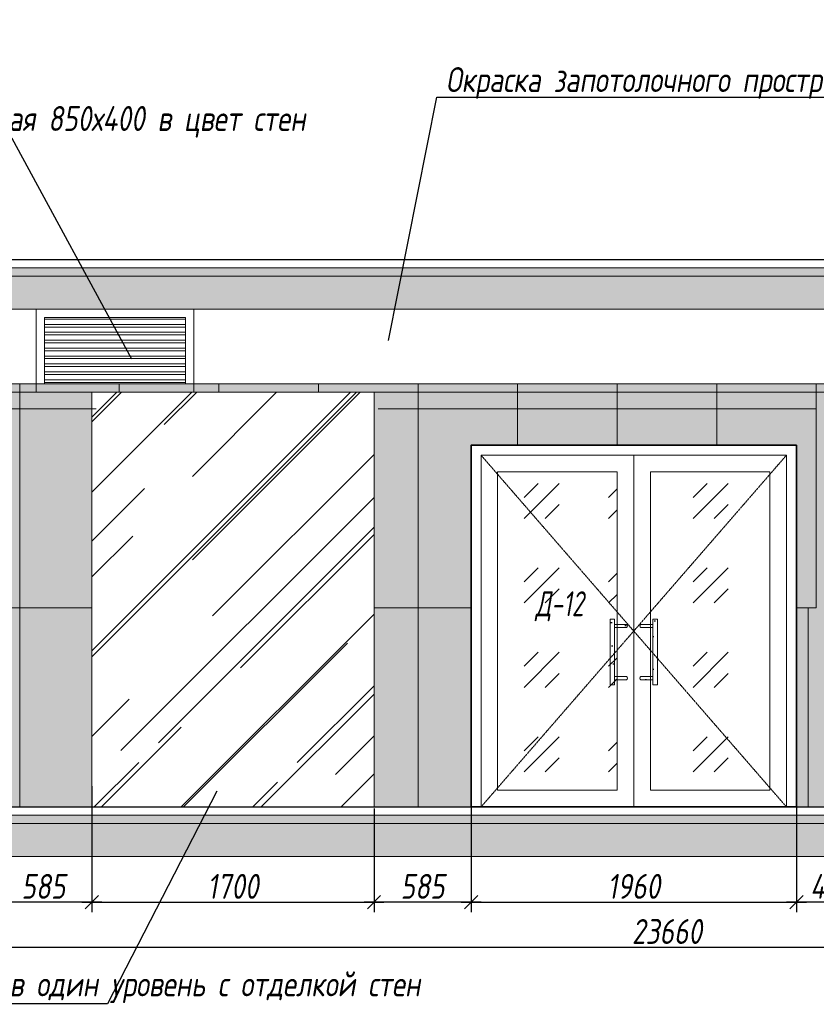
# Model space of a CAD drawing. Header units: millimetres. Extents: x -542966 to 178656, y -69521 to 267189.
# Tile 6 of 256: x -444946 to -440146, y 224558 to 230494. Entities that reach past the tile are written whole.
import ezdxf
from ezdxf import colors
from ezdxf.entities.mleader import LeaderData, LeaderLine
from ezdxf.math import Vec2, Vec3

# ---------------------------------------------------------------- set-up
doc = ezdxf.new("R2010")
doc.units = ezdxf.units.MM
doc.linetypes.add('( Hidden )', pattern=[0.375, 0.25, -0.125])
doc.linetypes.add('DASHDOT', pattern=[25.4, 12.7, -6.35, 0, -6.35])
doc.layers.get('Defpoints').update_dxf_attribs({"color": 31})
for name, color, linetype, lineweight in [('A-DETL-GENF', 7, 'Continuous', 5), ('dim_razv', 93, 'DASHDOT', 9), ('meb', 26, 'Continuous', 15), ('Двери', 7, 'Continuous', 5), ('Отделка стен', 253, 'Continuous', 0), ('пот', 183, 'Continuous', 9)]:
    doc.layers.add(name, color=color, linetype=linetype, lineweight=lineweight)
doc.styles.add('fl_iso paper', font='isocpeur.ttf', dxfattribs={"width": 0.8, "oblique": 10})
doc.styles.add('In tre', font='isocpeur.ttf', dxfattribs={"width": 0.8, "oblique": 10})
doc.dimstyles.new('In tre 1_50', dxfattribs={"dimtxt": 150, "dimasz": 80, "dimexe": 60, "dimexo": 10, "dimgap": 20, "dimtad": 1, "dimdec": 0, "dimrnd": 5, "dimzin": 0, "dimdsep": 46, "dimtxsty": 'fl_iso paper', "dimblk": 'OBLIQUE', "dimcen": 0, "dimdle": 60, "dimadec": 0, "dimazin": 0, "dimtfac": 1, "dimtdec": 0, "dimtofl": 0, "dimtmove": 1, "dimatfit": 1, "dimfxl": 40, "dimtolj": 1, "dimtzin": 0, "dimarcsym": 1})
pattern_1 = [(352.5, (-706717.49, 475196.49), (100.426047, 107.214405), [0, -115.824, 0, -129.54, 0, -123.825]), (322.5, (-706717.49, 475196.49), (247.41986, 56.70328), [0, -62.484, 0, -104.394, 0, -40.005]), (282.5, (-706783.76, 475262.76), (168.099694, -167.489948), [0, -38.1, 0, -137.16, 0, -179.07]), (272.5, (-706783.76, 475262.76), (209.26523, -114.68433), [0, -19.05, 0, -89.916, 0, -102.87])]

# ---------------------------------------------------------------- blocks, each defined once
blk = doc.blocks.new('_Oblique')
at = {"color": 0, "linetype": 'ByBlock', "lineweight": -2}
blk.add_line((-0.5, -0.5), (0.5, 0.5), dxfattribs=at)
blk = doc.blocks.new('*D12418')
at = {"layer": 'Defpoints', "color": 0, "linetype": 'ByBlock', "transparency": 16777216}
for p in [(-442225.6, 225748), (-440265.6, 225748), (-440265.6, 225173.8)]:
    blk.add_point(p, dxfattribs=at)
at = {"layer": 'dim_razv', "color": 0, "linetype": 'ByBlock', "lineweight": -2, "transparency": 16777216}
for p, q in [((-442225.6, 225738), (-442225.6, 225113.8)), ((-440265.6, 225738), (-440265.6, 225113.8)), ((-442285.6, 225173.8), (-440205.6, 225173.8))]:
    blk.add_line(p, q, dxfattribs=at)
at = {"layer": 'dim_razv', "color": 0, "linetype": 'ByBlock', "lineweight": -2, "transparency": 16777216, "xscale": 80, "yscale": 80, "zscale": 80, "rotation": 180}
blk.add_blockref('_Oblique', (-442225.6, 225173.8), dxfattribs=at)
at = {"layer": 'dim_razv', "color": 0, "linetype": 'ByBlock', "lineweight": -2, "transparency": 16777216, "xscale": 80, "yscale": 80, "zscale": 80}
blk.add_blockref('_Oblique', (-440265.6, 225173.8), dxfattribs=at)
at = {"layer": 'dim_razv', "color": 0, "linetype": 'ByBlock', "transparency": 16777216, "insert": (-441245.6, 225268.8), "char_height": 150, "attachment_point": 5, "style": 'fl_iso paper'}
blk.add_mtext('\\A1;1960', dxfattribs=at)
blk = doc.blocks.new('*D12426')
at = {"layer": 'Defpoints', "color": 0, "linetype": 'ByBlock', "transparency": 16777216}
for p in [(-440265.6, 226109.7), (-439845.6, 226076.7), (-440265.6, 225173.8)]:
    blk.add_point(p, dxfattribs=at)
at = {"layer": 'dim_razv', "color": 0, "linetype": 'ByBlock', "lineweight": -2, "transparency": 16777216}
for p, q in [((-440265.6, 226099.7), (-440265.6, 225113.8)), ((-439845.6, 226066.7), (-439845.6, 225113.8)), ((-439785.6, 225173.8), (-440325.6, 225173.8))]:
    blk.add_line(p, q, dxfattribs=at)
at = {"layer": 'dim_razv', "color": 0, "linetype": 'ByBlock', "lineweight": -2, "transparency": 16777216, "xscale": 80, "yscale": 80, "zscale": 80, "rotation": 180}
blk.add_blockref('_Oblique', (-440265.6, 225173.8), dxfattribs=at)
at = {"layer": 'dim_razv', "color": 0, "linetype": 'ByBlock', "lineweight": -2, "transparency": 16777216, "xscale": 80, "yscale": 80, "zscale": 80}
blk.add_blockref('_Oblique', (-439845.6, 225173.8), dxfattribs=at)
at = {"layer": 'dim_razv', "color": 0, "linetype": 'ByBlock', "transparency": 16777216, "insert": (-440055.6, 225268.8), "char_height": 150, "attachment_point": 5, "style": 'fl_iso paper'}
blk.add_mtext('\\A1;420', dxfattribs=at)
blk = doc.blocks.new('*D12427')
at = {"layer": 'Defpoints', "color": 0, "linetype": 'ByBlock', "transparency": 16777216}
for p in [(-445095.6, 226086.3), (-444510.7, 225882), (-445095.6, 225173.8)]:
    blk.add_point(p, dxfattribs=at)
at = {"layer": 'dim_razv', "color": 0, "linetype": 'ByBlock', "lineweight": -2, "transparency": 16777216}
for p, q in [((-445095.6, 226076.3), (-445095.6, 225113.8)), ((-444510.7, 225872), (-444510.7, 225113.8)), ((-444450.7, 225173.8), (-445155.6, 225173.8))]:
    blk.add_line(p, q, dxfattribs=at)
at = {"layer": 'dim_razv', "color": 0, "linetype": 'ByBlock', "lineweight": -2, "transparency": 16777216, "xscale": 80, "yscale": 80, "zscale": 80, "rotation": 180}
blk.add_blockref('_Oblique', (-445095.6, 225173.8), dxfattribs=at)
at = {"layer": 'dim_razv', "color": 0, "linetype": 'ByBlock', "lineweight": -2, "transparency": 16777216, "xscale": 80, "yscale": 80, "zscale": 80}
blk.add_blockref('_Oblique', (-444510.7, 225173.8), dxfattribs=at)
at = {"layer": 'dim_razv', "color": 0, "linetype": 'ByBlock', "transparency": 16777216, "insert": (-444803.2, 225268.8), "char_height": 150, "attachment_point": 5, "style": 'fl_iso paper'}
blk.add_mtext('\\A1;585', dxfattribs=at)
blk = doc.blocks.new('*U12277')
at = {"layer": 'A-DETL-GENF'}
h = blk.add_hatch(dxfattribs=at)
h.set_pattern_fill('ANSI35', color=256, scale=10, style=0)
h.set_pattern_definition([(45, (62920.45, 5e-10), (-44.90128, 44.90128), []), (45, (62965.35, 5e-10), (-44.90128, 44.90128), [79.375, -15.875, 0, -15.875])])
h.paths.add_polyline_path([(0, -100), (63340.9, -100), (63340.9, -50), (0, -50)])
h = blk.add_hatch(dxfattribs=at)
h.set_pattern_fill('ANSI35', color=256, scale=20, style=0)
h.set_pattern_definition([(45, (62920.45, 5e-10), (-89.80256, 89.80256), []), (45, (63010.25, 5e-10), (-89.80256, 89.80256), [158.75, -31.75, 0, -31.75])])
h.paths.add_polyline_path([(0, -300), (63340.9, -300), (63340.9, -100), (0, -100)])
at = {"lineweight": 13}
blk.add_lwpolyline([(0, -50), (63340.9, -50), (63340.9, 0), (0, 0)], close=True, dxfattribs=at)
at = {"lineweight": 30}
blk.add_lwpolyline([(0, 0), (63340.9, 0)], dxfattribs=at)
at = {"layer": 'A-DETL-GENF'}
for points in [[(0, -100), (63340.9, -100), (63340.9, -50), (0, -50)], [(0, -300), (63340.9, -300), (63340.9, -100), (0, -100)]]:
    blk.add_lwpolyline(points, close=True, dxfattribs=at)
blk = doc.blocks.new('*U12278')
at = {"layer": 'dim_razv', "true_color": 0xffffff, "transparency": 33554559}
h = blk.add_hatch(color=7, dxfattribs=at)
h.dxf.hatch_style = 1
h.paths.add_polyline_path([(0, 0), (62500, 0), (62500, 50), (0, 50)])
at = {"lineweight": 20, "transparency": 33554559}
blk.add_lwpolyline([(0, 0), (62500, 0), (62500, 50), (0, 50)], close=True, dxfattribs=at)
blk = doc.blocks.new('*D12435')
at = {"layer": 'Defpoints', "color": 0, "linetype": 'ByBlock', "transparency": 16777216}
for p in [(-444510.7, 225748), (-442810.7, 225748), (-442810.7, 225173.8)]:
    blk.add_point(p, dxfattribs=at)
at = {"layer": 'dim_razv', "color": 0, "linetype": 'ByBlock', "lineweight": -2, "transparency": 16777216}
for p, q in [((-444510.7, 225738), (-444510.7, 225113.8)), ((-442810.7, 225738), (-442810.7, 225113.8)), ((-444570.7, 225173.8), (-442750.7, 225173.8))]:
    blk.add_line(p, q, dxfattribs=at)
at = {"layer": 'dim_razv', "color": 0, "linetype": 'ByBlock', "lineweight": -2, "transparency": 16777216, "xscale": 80, "yscale": 80, "zscale": 80, "rotation": 180}
blk.add_blockref('_Oblique', (-444510.7, 225173.8), dxfattribs=at)
at = {"layer": 'dim_razv', "color": 0, "linetype": 'ByBlock', "lineweight": -2, "transparency": 16777216, "xscale": 80, "yscale": 80, "zscale": 80}
blk.add_blockref('_Oblique', (-442810.7, 225173.8), dxfattribs=at)
at = {"layer": 'dim_razv', "color": 0, "linetype": 'ByBlock', "transparency": 16777216, "insert": (-443660.7, 225268.8), "char_height": 150, "attachment_point": 5, "style": 'fl_iso paper'}
blk.add_mtext('\\A1;1700', dxfattribs=at)
blk = doc.blocks.new('*D12313')
at = {"layer": 'Defpoints', "color": 0, "linetype": 'ByBlock', "transparency": 16777216}
for p in [(-442225.6, 225983.5), (-442810.7, 225748), (-442810.7, 225173.8)]:
    blk.add_point(p, dxfattribs=at)
at = {"layer": 'dim_razv', "color": 0, "linetype": 'ByBlock', "lineweight": -2, "transparency": 16777216}
for p, q in [((-442225.6, 225973.5), (-442225.6, 225113.8)), ((-442810.7, 225738), (-442810.7, 225113.8)), ((-442165.6, 225173.8), (-442870.7, 225173.8))]:
    blk.add_line(p, q, dxfattribs=at)
at = {"layer": 'dim_razv', "color": 0, "linetype": 'ByBlock', "lineweight": -2, "transparency": 16777216, "xscale": 80, "yscale": 80, "zscale": 80, "rotation": 180}
blk.add_blockref('_Oblique', (-442810.7, 225173.8), dxfattribs=at)
at = {"layer": 'dim_razv', "color": 0, "linetype": 'ByBlock', "lineweight": -2, "transparency": 16777216, "xscale": 80, "yscale": 80, "zscale": 80}
blk.add_blockref('_Oblique', (-442225.6, 225173.8), dxfattribs=at)
at = {"layer": 'dim_razv', "color": 0, "linetype": 'ByBlock', "transparency": 16777216, "insert": (-442518.2, 225268.8), "char_height": 150, "attachment_point": 5, "style": 'fl_iso paper'}
blk.add_mtext('\\A1;585', dxfattribs=at)
blk = doc.blocks.new('*D12283')
at = {"layer": 'Defpoints', "color": 0, "linetype": 'ByBlock', "transparency": 16777216}
for p in [(-452875.6, 225448), (-429215.6, 225339.9), (-429215.6, 224901.8)]:
    blk.add_point(p, dxfattribs=at)
at = {"layer": 'dim_razv', "color": 0, "linetype": 'ByBlock', "lineweight": -2, "transparency": 16777216}
for p, q in [((-452875.6, 225438), (-452875.6, 224841.8)), ((-429215.6, 225329.9), (-429215.6, 224841.8)), ((-452935.6, 224901.8), (-429155.6, 224901.8))]:
    blk.add_line(p, q, dxfattribs=at)
at = {"layer": 'dim_razv', "color": 0, "linetype": 'ByBlock', "lineweight": -2, "transparency": 16777216, "xscale": 80, "yscale": 80, "zscale": 80, "rotation": 180}
blk.add_blockref('_Oblique', (-452875.6, 224901.8), dxfattribs=at)
at = {"layer": 'dim_razv', "color": 0, "linetype": 'ByBlock', "lineweight": -2, "transparency": 16777216, "xscale": 80, "yscale": 80, "zscale": 80}
blk.add_blockref('_Oblique', (-429215.6, 224901.8), dxfattribs=at)
at = {"layer": 'dim_razv', "color": 0, "linetype": 'ByBlock', "transparency": 16777216, "insert": (-441045.6, 224996.8), "char_height": 150, "attachment_point": 5, "style": 'fl_iso paper'}
blk.add_mtext('\\A1;23660', dxfattribs=at)

msp = doc.modelspace()

# ---------------------------------------------------------------- hatches: boundary and pattern name
at = {"true_color": 0x5294a7}
h = msp.add_hatch(dxfattribs=at)
h.set_pattern_fill('AR-RROOF', color=135, scale=20, angle=45, style=0)
h.set_pattern_definition([(45, (-606556.73, 230540.9), (431.0523, 1149.4728), [7620, -1016, 2540, -508]), (45, (-606258.6, 231198.25), (-836.96, 118.5394), [1524, -167.64, 3048, -381]), (45, (-606682.45, 231025.83), (1627.2224, 2108.56414), [4064, -711.2, 2032, -508])])
h.paths.add_polyline_path([(-444510.7, 228248), (-442810.7, 228248), (-442810.7, 225748), (-444510.7, 225748)])
at = {"true_color": 0xcccccc}
h = msp.add_hatch(dxfattribs=at)
h.set_pattern_fill('AR-SAND', color=254, scale=3, angle=315)
h.set_pattern_definition(pattern_1)
h.paths.add_polyline_path([(-441360.9, 226483.1), (-441388, 226483.1), (-441388, 226879.6), (-441360.9, 226879.6)])
h = msp.add_hatch(dxfattribs=at)
h.set_pattern_fill('AR-SAND', color=254, scale=3, angle=315)
h.set_pattern_definition(pattern_1)
edge = h.paths.add_edge_path()
edge.add_line((-441288.5, 226848.6), (-441360.9, 226848.6))
edge.add_line((-441360.9, 226848.6), (-441360.9, 226829.3))
edge.add_line((-441360.9, 226829.3), (-441288.5, 226829.3))
edge.add_arc((-441293.7, 226838.9), 11, 298.44951, 421.55049)
h = msp.add_hatch(dxfattribs=at)
h.set_pattern_fill('AR-SAND', color=254, scale=3, angle=315)
h.set_pattern_definition(pattern_1)
edge = h.paths.add_edge_path()
edge.add_line((-441202.7, 226848.6), (-441130.3, 226848.6))
edge.add_line((-441130.3, 226848.6), (-441130.3, 226829.3))
edge.add_line((-441130.3, 226829.3), (-441202.7, 226829.3))
edge.add_arc((-441197.5, 226838.9), 11, 118.44951, 241.55049, ccw=False)
h = msp.add_hatch(dxfattribs=at)
h.set_pattern_fill('AR-SAND', color=254, scale=3, angle=315)
h.set_pattern_definition(pattern_1)
h.paths.add_polyline_path([(-441130.3, 226483.1), (-441103.2, 226483.1), (-441103.2, 226879.6), (-441130.3, 226879.6)])
h = msp.add_hatch(dxfattribs=at)
h.set_pattern_fill('AR-SAND', color=254, scale=3, angle=315)
h.set_pattern_definition(pattern_1)
edge = h.paths.add_edge_path()
edge.add_line((-441288.5, 226514), (-441360.9, 226514))
edge.add_line((-441360.9, 226514), (-441360.9, 226533.3))
edge.add_line((-441360.9, 226533.3), (-441288.5, 226533.3))
edge.add_arc((-441293.7, 226523.7), 11, -61.55049, 61.55049, ccw=False)
h = msp.add_hatch(dxfattribs=at)
h.set_pattern_fill('AR-SAND', color=254, scale=3, angle=315)
h.set_pattern_definition(pattern_1)
edge = h.paths.add_edge_path()
edge.add_line((-441202.7, 226514), (-441130.3, 226514))
edge.add_line((-441130.3, 226514), (-441130.3, 226533.3))
edge.add_line((-441130.3, 226533.3), (-441202.7, 226533.3))
edge.add_arc((-441197.5, 226523.7), 11, 118.44951, 241.55049)
at = {"layer": 'dim_razv', "true_color": 0xeceae4, "transparency": 33554687}
h = msp.add_hatch(dxfattribs=at)
h.set_pattern_fill('AR-SAND', color=254, scale=3, angle=315)
h.set_pattern_definition([(352.5, (122232.77, 270348.66), (100.426047, 107.214405), [0, -115.824, 0, -129.54, 0, -123.825]), (322.5, (122232.77, 270348.66), (247.419855, 56.70328), [0, -62.484, 0, -104.394, 0, -40.005]), (282.5, (122166.5, 270414.93), (168.099694, -167.489948), [0, -38.1, 0, -137.16, 0, -179.07]), (272.5, (122166.5, 270414.93), (209.265234, -114.68433), [0, -19.05, 0, -89.916, 0, -102.87])])
h.paths.add_polyline_path([(-452875.6, 225748), (-390375.6, 225748), (-390375.6, 228298), (-452875.6, 228298)])
h.paths.add_polyline_path([(-450945.6, 227948), (-449495.6, 227948), (-449495.6, 225748), (-450945.6, 225748)])
h.paths.add_polyline_path([(-447545.6, 227948), (-448245.6, 227948), (-448245.6, 225898), (-447545.6, 225898)], flags=16)
h.paths.add_polyline_path([(-447445.6, 227948), (-446445.6, 227948), (-446445.6, 225898), (-447445.6, 225898)], flags=16)
h.paths.add_polyline_path([(-446245.6, 227948), (-445095.6, 227948), (-445095.6, 225898), (-446245.6, 225898)], flags=16)
h.paths.add_polyline_path([(-444510.7, 228248), (-442810.7, 228248), (-442810.7, 225748), (-444510.7, 225748)], flags=16)
h.paths.add_polyline_path([(-442225.6, 225748), (-442225.6, 227928), (-440265.6, 227928), (-440265.6, 225748)], flags=17)
h.paths.add_polyline_path([(-439495.6, 227948), (-439845.6, 227948), (-439845.6, 225898), (-439495.6, 225898)], flags=16)
h.paths.add_polyline_path([(-439295.6, 227948), (-437695.6, 227948), (-437695.6, 225898), (-439295.6, 225898)], flags=16)
h.paths.add_polyline_path([(-437394, 227948), (-435944, 227948), (-435944, 225748), (-437394, 225748)])
h.paths.add_polyline_path([(-433695.6, 227948), (-431695.6, 227948), (-431695.6, 225898), (-433695.6, 225898)], flags=16)
h.paths.add_polyline_path([(-418120.6, 227151.9), (-417370.6, 227151.9), (-417370.6, 225801.9), (-418120.6, 225801.9)], flags=16)
h.paths.add_polyline_path([(-403350.6, 227151.9), (-402600.6, 227151.9), (-402600.6, 225801.9), (-403350.6, 225801.9)], flags=16)
h.paths.add_polyline_path([(-408125.6, 225998), (-408125.6, 226098), (-408025.6, 226098), (-408025.6, 225998)], flags=16)
edge = h.paths.add_edge_path(flags=0)
edge.add_arc((-408075.6, 226048), 28.4, 0, 360)
edge = h.paths.add_edge_path(flags=0)
edge.add_arc((-408089.1, 226048), 3.95, 0, 360)
edge = h.paths.add_edge_path(flags=0)
edge.add_arc((-408062.1, 226048), 3.95, 0, 360)
at = {"layer": 'meb', "lineweight": 13, "transparency": 33554687}
h = msp.add_hatch(dxfattribs=at)
h.set_pattern_fill('ANSI32', color=256, scale=5, angle=135)
h.set_pattern_definition([(180, (-677882.72, 231498.38), (-4e-15, -47.625), []), (180, (-677898.594, 231514.255), (-4e-15, -47.625), [])])
h.paths.add_polyline_path([(-444795.6, 228298), (-443945.6, 228298), (-443945.6, 228698), (-444795.6, 228698)])
at = {"layer": 'пот', "lineweight": 0, "true_color": 0x7e9fe7}
h = msp.add_hatch(dxfattribs=at)
h.set_pattern_fill('GOST_GLASS', color=161, scale=60)
h.set_pattern_definition([(45, (-606351.65, 230540.9), (509.1169, -5e-14), [300, -420]), (45, (-606224.37, 230540.9), (509.1169, -5e-14), [120, -600]), (45, (-606351.65, 230668.17), (509.1169, -5e-14), [120, -600])])
h.paths.add_polyline_path([(-442065.6, 227768), (-441345.6, 227768), (-441345.6, 225848), (-442065.6, 225848)])
h.paths.add_polyline_path([(-441145.6, 227768), (-440425.6, 227768), (-440425.6, 225848), (-441145.6, 225848)])

# ---------------------------------------------------------------- linework, layer by layer
at = {"lineweight": 13}
for points in [[(-444845.6, 228248), (-443895.6, 228248), (-443895.6, 228748), (-444845.6, 228748)], [(-444795.6, 228298), (-443945.6, 228298), (-443945.6, 228698), (-444795.6, 228698)], [(-444510.7, 228248), (-442810.7, 228248), (-442810.7, 225748), (-444510.7, 225748)], [(-442165.6, 225748), (-442165.6, 227868), (-440325.6, 227868), (-440325.6, 225748)], [(-442165.6, 227868), (-441245.6, 227868), (-441245.6, 225748), (-442165.6, 225748)], [(-441245.6, 227868), (-440325.6, 227868), (-440325.6, 225748), (-441245.6, 225748)], [(-442065.6, 227768), (-441345.6, 227768), (-441345.6, 225848), (-442065.6, 225848)], [(-441145.6, 227768), (-440425.6, 227768), (-440425.6, 225848), (-441145.6, 225848)], [(-441360.9, 226483.1), (-441388, 226483.1), (-441388, 226879.6), (-441360.9, 226879.6)], [(-441130.3, 226483.1), (-441103.2, 226483.1), (-441103.2, 226879.6), (-441130.3, 226879.6)]]:
    msp.add_lwpolyline(points, close=True, dxfattribs=at)
at = {"lineweight": 35}
msp.add_lwpolyline([(-442225.6, 225748), (-442225.6, 227928), (-440265.6, 227928), (-440265.6, 225748)], close=True, dxfattribs=at)
at = {"linetype": '( Hidden )', "lineweight": 13, "ltscale": 10}
for points in [[(-442165.6, 227868), (-441245.6, 226808), (-442165.6, 225748)], [(-440325.6, 227868), (-441245.6, 226808), (-440325.6, 225748)]]:
    msp.add_lwpolyline(points, dxfattribs=at)
at = {"lineweight": 13}
msp.add_lwpolyline([(-441245.6, 227868), (-441245.6, 225748)], dxfattribs=at)
for points in [[(-441288.5, 226848.6), (-441360.9, 226848.6), (-441360.9, 226829.3), (-441288.5, 226829.3, 0.595534)], [(-441202.7, 226848.6), (-441130.3, 226848.6), (-441130.3, 226829.3), (-441202.7, 226829.3, -0.595534)], [(-441288.5, 226514), (-441360.9, 226514), (-441360.9, 226533.3), (-441288.5, 226533.3, -0.595534)], [(-441202.7, 226514), (-441130.3, 226514), (-441130.3, 226533.3), (-441202.7, 226533.3, 0.595534)]]:
    msp.add_lwpolyline(points, format="xyb", close=True, dxfattribs=at)
at = {"layer": 'Отделка стен', "transparency": 33554687}
for points in [[(-445545.6, 228298), (-445545.6, 228148), (-444945.6, 228148), (-444945.6, 228298)], [(-442545.6, 228298), (-442545.6, 228148), (-441945.6, 228148), (-441945.6, 228298)], [(-441945.6, 228298), (-441945.6, 228148), (-441345.6, 228148), (-441345.6, 228298)], [(-441345.6, 228298), (-441345.6, 228148), (-440745.6, 228148), (-440745.6, 228298)], [(-440745.6, 228298), (-440745.6, 228148), (-440145.6, 228148), (-440145.6, 228298)]]:
    msp.add_lwpolyline(points, close=True, dxfattribs=at)
for points in [[(-444345.6, 228248), (-444345.6, 228298), (-444945.6, 228298), (-444945.6, 228148), (-444485.7, 228148)], [(-443745.6, 228248), (-443745.6, 228298), (-444345.6, 228298), (-444345.6, 228248)], [(-443145.6, 228248), (-443145.6, 228298), (-443745.6, 228298), (-443745.6, 228248)], [(-442785.7, 228148), (-442545.6, 228148), (-442545.6, 228298), (-443145.6, 228298), (-443145.6, 228248)], [(-445095.6, 226948), (-444945.6, 226948), (-444945.6, 228148), (-445545.6, 228148), (-445545.6, 227948)], [(-444485.7, 228148), (-444945.6, 228148), (-444945.6, 226948), (-444510.7, 226948)], [(-442785.7, 226948), (-442545.6, 226948), (-442545.6, 228148), (-442785.7, 228148)], [(-441945.6, 227928), (-441945.6, 228148), (-442545.6, 228148), (-442545.6, 226948), (-442225.6, 226948)], [(-441345.6, 227928), (-441345.6, 228148), (-441945.6, 228148), (-441945.6, 227928)], [(-440745.6, 227928), (-440745.6, 228148), (-441345.6, 228148), (-441345.6, 227928)], [(-440215.6, 226948), (-440145.6, 226948), (-440145.6, 228148), (-440745.6, 228148), (-440745.6, 227928)], [(-445545.6, 225898), (-445545.6, 225748), (-444945.6, 225748), (-444945.6, 226948), (-445095.6, 226948)], [(-444510.7, 226948), (-444945.6, 226948), (-444945.6, 225748), (-444345.6, 225748)], [(-443145.6, 225748), (-443145.6, 225748), (-442545.6, 225748), (-442545.6, 226948), (-442810.7, 226948)], [(-442225.6, 226948), (-442545.6, 226948), (-442545.6, 225748), (-441945.6, 225748)], [(-440795.6, 225748), (-440795.6, 225748), (-440195.6, 225748), (-440195.6, 226948), (-440265.6, 226948)], [(-444370.6, 225748), (-444370.6, 225748), (-443770.6, 225748)], [(-443770.6, 225748), (-443770.6, 225748), (-443170.6, 225748)], [(-441995.6, 225748), (-441995.6, 225748), (-441395.6, 225748)], [(-441395.6, 225748), (-441395.6, 225748), (-440795.6, 225748)]]:
    msp.add_lwpolyline(points, dxfattribs=at)

# ---------------------------------------------------------------- block references
for name, p in [('*U12277', (-453296.1, 229048)), ('*U12278', (-452875.6, 228248)), ('*U12277', (-453296.1, 225748))]:
    msp.add_blockref(name, p)

# ---------------------------------------------------------------- texts
at = {"layer": 'Двери', "lineweight": 0, "insert": (-441692.8, 226957.4), "char_height": 150, "attachment_point": 5, "style": 'fl_iso paper'}
msp.add_mtext_dynamic_manual_height_columns('{\\W0.7;Д-12}', width=190.261, gutter_width=1350, heights=[0], dxfattribs=at)

# ---------------------------------------------------------------- dimensions: what is measured, and where the dimension line sits
at = {"layer": 'dim_razv', "color": 18, "linetype": 'ByBlock', "true_color": 0x000000}
for base, p1, p2, picture, middle in [((-440265.6, 225173.8), (-439845.6, 226076.7), (-440265.6, 226109.7), '*D12426', (-440055.6, 225268.8)), ((-445095.6, 225173.8), (-444510.7, 225882), (-445095.6, 226086.3), '*D12427', (-444803.2, 225268.8)), ((-442810.7, 225173.8), (-442225.6, 225983.5), (-442810.7, 225748), '*D12313', (-442518.2, 225268.8)), ((-440265.6, 225173.8), (-442225.6, 225748), (-440265.6, 225748), '*D12418', (-441245.6, 225268.8)), ((-429215.6, 224901.8), (-452875.6, 225448), (-429215.6, 225339.9), '*D12283', (-441045.6, 224996.8))]:
    dim = msp.add_linear_dim(base=base, p1=p1, p2=p2, dimstyle='In tre 1_50', dxfattribs=at)
    dim.commit()
    dim.dimension.update_dxf_attribs({"geometry": picture, "text_midpoint": middle})
dim = msp.add_linear_dim(base=(-442810.7, 225173.8), p1=(-444510.7, 225748), p2=(-442810.7, 225748), angle=180, dimstyle='In tre 1_50', dxfattribs=at)
dim.commit()
dim.dimension.update_dxf_attribs({"geometry": '*D12435', "text_midpoint": (-443660.7, 225268.8)})

# ---------------------------------------------------------------- leaders
at = {"layer": 'dim_razv', "color": 0, "linetype": 'ByBlock'}
ml = msp.add_multileader_mtext('Standard', dxfattribs=at)
ml.set_content('Потолок подвесной, реечный\\Pрейка 50х50 белого цвета, шаг рейки 120-125мм', style='In tre')
ml.set_leader_properties()
ml.build(insert=Vec2(0, 0))
ml.multileader.update_dxf_attribs({"text_left_attachment_type": 6, "text_right_attachment_type": 6, "dogleg_length": 1, "arrow_head_size": 0, "scale": 50})
ctx = ml.context
ctx.base_point, ctx.scale, ctx.char_height, ctx.arrow_head_size, ctx.landing_gap_size, ctx.plane_origin = Vec3(-360037, 230282.8), 50, 150, 0, 4.5, Vec3(-367470.9, 228488.3)
ctx.left_attachment, ctx.right_attachment, ctx.text_align_type = 6, 6, 2
notes = []
notes.append((ctx, [(0, (1, 1, 0), (-360087, 230282.8), (1, 0), 50, [(0, [(-361358.5, 228048), (-360006.5, 228298)], 0, [])])]))
ctx.mtext.insert, ctx.mtext.width, ctx.mtext.defined_height, ctx.mtext.alignment, ctx.mtext.flow_direction = Vec3(-357839.6, 230477.8), 2509.515, 696.6, 3, 5
ml = msp.add_multileader_mtext('Standard', dxfattribs=at)
ml.set_content('Окраска запотолочного пространства в белый цвет RAL9016', style='In tre')
ml.set_leader_properties()
ml.build(insert=Vec2(0, 0))
ml.multileader.update_dxf_attribs({"text_left_attachment_type": 6, "text_right_attachment_type": 6, "dogleg_length": 1, "arrow_head_size": 0, "scale": 50})
ctx = ml.context
ctx.base_point, ctx.scale, ctx.char_height, ctx.arrow_head_size, ctx.landing_gap_size, ctx.plane_origin = Vec3(-367167.1, 230124.3), 50, 150, 0, 4.5, Vec3(-369056.2, 226433.7)
ctx.left_attachment, ctx.right_attachment, ctx.text_align_type = 6, 6, 2
notes.append((ctx, [(0, (1, 1, 0), (-364171.6, 230124.3), (-1, 0), 50, [(0, [(-363881.3, 228434.3)], 0, [])])]))
ctx.mtext.insert, ctx.mtext.width, ctx.mtext.alignment, ctx.mtext.flow_direction = Vec3(-364226.1, 230304.3), 3148.852, 3, 5
ml = msp.add_multileader_mtext('Standard', dxfattribs=at)
ml.set_content('Потолок подвесной, реечный\\Pрейка 50х50 белого цвета, шаг рейки 120-125мм', style='In tre')
ml.set_leader_properties()
ml.build(insert=Vec2(0, 0))
ml.multileader.update_dxf_attribs({"text_left_attachment_type": 6, "text_right_attachment_type": 6, "dogleg_length": 1, "arrow_head_size": 0, "scale": 50})
ctx = ml.context
ctx.base_point, ctx.scale, ctx.char_height, ctx.arrow_head_size, ctx.landing_gap_size, ctx.plane_origin = Vec3(-452229.1, 230109.3), 50, 150, 0, 4.5, Vec3(-444982, 228314.7)
ctx.left_attachment, ctx.right_attachment = 6, 6
notes.append((ctx, [(0, (1, 1, 0), (-449977.2, 230109.3), (-1, 0), 50, [(1, [(-449794.4, 228291.1)], 0, [])])]))
ctx.mtext.insert, ctx.mtext.width, ctx.mtext.defined_height, ctx.mtext.flow_direction = Vec3(-452224.6, 230304.3), 2509.515, 696.6, 5
ml = msp.add_multileader_mtext('Standard', dxfattribs=at)
ml.set_content('Окраска запотолочного пространства в белый цвет RAL9016', style='In tre')
ml.set_leader_properties()
ml.build(insert=Vec2(0, 0))
ml.multileader.update_dxf_attribs({"text_left_attachment_type": 6, "text_right_attachment_type": 6, "dogleg_length": 1, "arrow_head_size": 0, "scale": 50})
ctx = ml.context
ctx.base_point, ctx.scale, ctx.char_height, ctx.arrow_head_size, ctx.landing_gap_size, ctx.plane_origin = Vec3(-442382, 230027.7), 50, 150, 0, 4.5, Vec3(-438847.5, 226337.1)
ctx.left_attachment, ctx.right_attachment = 6, 6
notes.append((ctx, [(0, (1, 1, 0), (-442432, 230027.7), (1, 0), 50, [(0, [(-442722.4, 228560.2)], 0, [])])]))
ctx.mtext.insert, ctx.mtext.width, ctx.mtext.flow_direction = Vec3(-442377.5, 230207.7), 3148.852, 5
ml = msp.add_multileader_mtext('Standard', dxfattribs=at)
ml.set_content('Решетка вентиляционная декоративная 850х400 в цвет стен', style='In tre')
ml.set_leader_properties()
ml.build(insert=Vec2(0, 0))
ml.multileader.update_dxf_attribs({"text_left_attachment_type": 6, "text_right_attachment_type": 6, "dogleg_length": 1, "arrow_head_size": 0, "scale": 50})
ctx = ml.context
ctx.base_point, ctx.scale, ctx.char_height, ctx.arrow_head_size, ctx.landing_gap_size, ctx.plane_origin = Vec3(-447897.6, 229778.3), 50, 150, 0, 4.5, Vec3(-439345.6, 227690.6)
ctx.left_attachment, ctx.right_attachment = 6, 6
notes.append((ctx, [(0, (1, 1, 0), (-444990.3, 229778.3), (-1, 0), 50, [(1, [(-444270.7, 228448)], 0, [])])]))
ctx.mtext.insert, ctx.mtext.width, ctx.mtext.defined_height, ctx.mtext.flow_direction = Vec3(-447893.1, 229973.3), 2996.732, 696.6, 5
ml = msp.add_multileader_mtext('Standard', dxfattribs=at)
ml.set_content('Решетка вентиляционная декоративная 700х550 в цвет стен', style='In tre')
ml.set_leader_properties()
ml.build(insert=Vec2(0, 0))
ml.multileader.update_dxf_attribs({"text_left_attachment_type": 6, "text_right_attachment_type": 6, "dogleg_length": 1, "arrow_head_size": 0, "scale": 50})
ctx = ml.context
ctx.base_point, ctx.scale, ctx.char_height, ctx.arrow_head_size, ctx.landing_gap_size, ctx.plane_origin = Vec3(-452684.1, 224565.7), 50, 150, 0, 4.5, Vec3(-444776.7, 222771.1)
ctx.left_attachment, ctx.right_attachment = 6, 6
notes.append((ctx, [(0, (1, 1, 0), (-449788.8, 224565.7), (-1, 0), 50, [(1, [(-448938.4, 225848)], 0, [])])]))
ctx.mtext.insert, ctx.mtext.width, ctx.mtext.defined_height, ctx.mtext.flow_direction = Vec3(-452679.6, 224760.7), 2996.732, 696.6, 5
ml = msp.add_multileader_mtext('Standard', dxfattribs=at)
ml.set_content('Зеркало на стене, выполнить в один уровень с отделкой стен', style='In tre')
ml.set_leader_properties()
ml.build(insert=Vec2(0, 0))
ml.multileader.update_dxf_attribs({"text_left_attachment_type": 6, "text_right_attachment_type": 6, "dogleg_length": 1, "arrow_head_size": 0, "scale": 50})
ctx = ml.context
ctx.base_point, ctx.scale, ctx.char_height, ctx.arrow_head_size, ctx.landing_gap_size, ctx.plane_origin = Vec3(-447338.5, 224560.7), 50, 150, 0, 4.5, Vec3(-439596.2, 222766.1)
ctx.left_attachment, ctx.right_attachment = 6, 6
notes.append((ctx, [(0, (1, 1, 0), (-444415.9, 224560.7), (-1, 0), 50, [(1, [(-443757.9, 225843)], 0, [])])]))
ctx.mtext.insert, ctx.mtext.width, ctx.mtext.defined_height, ctx.mtext.flow_direction = Vec3(-447334, 224755.7), 3043.138, 696.6, 5
for ctx, leaders in notes:
    for number, flags, end, landing, length, lines in leaders:
        leader = LeaderData()
        leader.index, (leader.has_last_leader_line, leader.has_dogleg_vector, leader.attachment_direction) = number, flags
        leader.last_leader_point, leader.dogleg_vector, leader.dogleg_length = Vec3(end), Vec3(landing), length
        for number, points, colour, breaks in lines:
            line = LeaderLine()
            line.index, line.vertices, line.color, line.breaks = number, Vec3.list(points), colors.encode_raw_color(colour), breaks
            leader.lines.append(line)
        ctx.leaders.append(leader)

doc.saveas('drawing.dxf')
